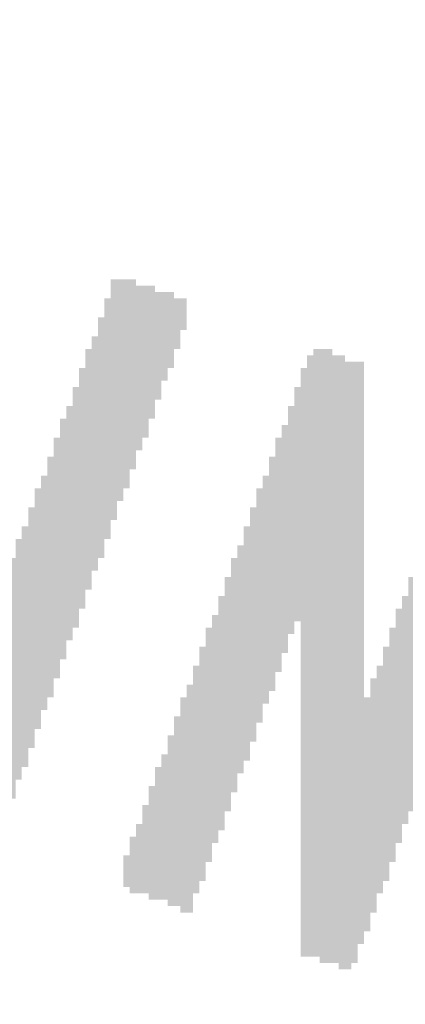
# Model space of a CAD drawing. Header units: millimetres. Extents: x 861 to 1254, y -31 to 249.
# Tile 12 of 41: x 978.09 to 979.95, y 117.63 to 122.37. Entities that reach past the tile are written whole.
import ezdxf

# ---------------------------------------------------------------- set-up
doc = ezdxf.new("R2010")
doc.units = ezdxf.units.MM
doc.header["$LTSCALE"] = 32.67
doc.header["$PDMODE"] = 3
doc.header["$PDSIZE"] = 0.3125
doc.layers.get('0').update_dxf_attribs({"linetype": 'CONTINUOUS'})
doc.layers.get('Defpoints').update_dxf_attribs({"linetype": 'CONTINUOUS'})
doc.layers.add('尺寸標柱線', color=3, linetype='CONTINUOUS', lineweight=15)
doc.styles.get("Standard").update_dxf_attribs({"font": 'times.ttf', "width": 0.8})
doc.dimstyles.new('ISO-25(2)', dxfattribs={"dimtxt": 3, "dimasz": 2.5, "dimexe": 1, "dimexo": 1, "dimgap": 1, "dimtad": 1, "dimlfac": 0.666667, "dimdsep": 46, "dimtxsty": 'Standard', "dimcen": 2.5, "dimclrd": 3, "dimclre": 3, "dimclrt": 2, "dimadec": 0, "dimazin": 2, "dimtfac": 1, "dimtmove": 0, "dimatfit": 3, "dimfxl": 0, "dimarcsym": 0})

# ---------------------------------------------------------------- blocks, each defined once
blk = doc.blocks.new('*D233')
at = {"layer": 'Defpoints', "color": 0}
for p in [(1015.7896, 169.8879), (1015.7896, 157.152), (916.7296, 79.428)]:
    blk.add_point(p, dxfattribs=at)
at = {"layer": '尺寸標柱線', "color": 3, "lineweight": -2}
blk.add_line((1015.7896, 158.152), (1015.7896, 178.5862), dxfattribs=at)
at = {"layer": '尺寸標柱線', "color": 2, "insert": (1013.2593, 174.7371), "char_height": 3, "attachment_point": 5, "rotation": 90}
blk.add_mtext('66.04', dxfattribs=at)
blk = doc.blocks.new('*D234')
at = {"layer": 'Defpoints', "color": 0}
for p in [(1023.362, 169.8575), (1019.5996, 136.197), (916.7296, 79.428)]:
    blk.add_point(p, dxfattribs=at)
at = {"layer": '尺寸標柱線', "color": 3, "lineweight": -2}
for p, q in [((1023.362, 164.8575), (1023.362, 178.4746)), ((1019.5996, 159.8575), (1023.362, 164.8575)), ((1019.5996, 137.197), (1019.5996, 159.8575))]:
    blk.add_line(p, q, dxfattribs=at)
at = {"layer": '尺寸標柱線', "color": 2, "insert": (1020.8317, 174.6661), "char_height": 3, "attachment_point": 5, "rotation": 90}
blk.add_mtext('68.58', dxfattribs=at)
blk = doc.blocks.new('*D244')
at = {"layer": 'Defpoints', "color": 0}
for p in [(1013.0273, 155.628), (1038.2705, 155.628), (916.7296, 79.428)]:
    blk.add_point(p, dxfattribs=at)
at = {"layer": '尺寸標柱線', "color": 3, "linetype": 'ByBlock', "lineweight": -2}
blk.add_line((1014.0273, 155.628), (1045.0983, 155.628), dxfattribs=at)
at = {"layer": '尺寸標柱線', "color": 2, "insert": (1042.1844, 158.1583), "char_height": 3, "attachment_point": 5}
blk.add_mtext('50.8', dxfattribs=at)
blk = doc.blocks.new('*D245')
at = {"layer": 'Defpoints', "color": 0}
for p in [(1012.1896, 125.073), (1036.527, 125.073), (916.7296, 79.428)]:
    blk.add_point(p, dxfattribs=at)
at = {"layer": '尺寸標柱線', "color": 3, "linetype": 'ByBlock', "lineweight": -2}
blk.add_line((1013.1896, 125.073), (1045.0627, 125.073), dxfattribs=at)
at = {"layer": '尺寸標柱線', "color": 2, "insert": (1041.2948, 127.6033), "char_height": 3, "attachment_point": 5}
blk.add_mtext('30.43', dxfattribs=at)
blk = doc.blocks.new('*D247')
at = {"layer": 'Defpoints', "color": 0}
for p in [(1003.6094, 135.933), (1036.3478, 135.933), (916.7296, 79.428)]:
    blk.add_point(p, dxfattribs=at)
at = {"layer": '尺寸標柱線', "color": 3, "linetype": 'ByBlock', "lineweight": -2}
blk.add_line((1004.6094, 135.933), (1045.0202, 135.933), dxfattribs=at)
at = {"layer": '尺寸標柱線', "color": 2, "insert": (1041.184, 138.4632), "char_height": 3, "attachment_point": 5}
blk.add_mtext('37.67', dxfattribs=at)
blk = doc.blocks.new('*D248')
at = {"layer": 'Defpoints', "color": 0}
for p in [(979.2136, 169.8464), (979.2136, 155.628), (916.7296, 79.428)]:
    blk.add_point(p, dxfattribs=at)
at = {"layer": '尺寸標柱線', "color": 3, "linetype": 'ByBlock', "lineweight": -2}
blk.add_line((979.2136, 156.628), (979.2136, 178.6278), dxfattribs=at)
at = {"layer": '尺寸標柱線', "color": 2, "insert": (976.6833, 174.7371), "char_height": 3, "attachment_point": 5, "rotation": 90}
blk.add_mtext('41.66', dxfattribs=at)
blk = doc.blocks.new('*D249')
at = {"layer": 'Defpoints', "color": 0}
for p in [(1010.4797, 169.7301), (1012.1896, 126.1207), (916.7296, 79.428)]:
    blk.add_point(p, dxfattribs=at)
at = {"layer": '尺寸標柱線', "color": 3, "linetype": 'ByBlock', "lineweight": -2}
for p, q in [((1010.4797, 164.7301), (1010.4797, 178.4284)), ((1012.1896, 159.7301), (1010.4797, 164.7301)), ((1012.1896, 127.1207), (1012.1896, 159.7301))]:
    blk.add_line(p, q, dxfattribs=at)
at = {"layer": '尺寸標柱線', "color": 2, "insert": (1007.9494, 174.5793), "char_height": 3, "attachment_point": 5, "rotation": 90}
blk.add_mtext('63.64', dxfattribs=at)
blk = doc.blocks.new('*D276')
at = {"layer": 'Defpoints', "color": 0}
for p in [(993.045, 169.9431), (1003.6094, 135.933), (916.7296, 79.428)]:
    blk.add_point(p, dxfattribs=at)
at = {"layer": '尺寸標柱線', "color": 3, "linetype": 'ByBlock', "lineweight": -2}
for p, q in [((993.045, 164.9431), (993.045, 178.5999)), ((1003.6094, 159.9431), (993.045, 164.9431)), ((1003.6094, 136.933), (1003.6094, 159.9431))]:
    blk.add_line(p, q, dxfattribs=at)
at = {"layer": '尺寸標柱線', "color": 2, "insert": (990.5147, 174.7715), "char_height": 3, "attachment_point": 5, "rotation": 90}
blk.add_mtext('57.92', dxfattribs=at)

msp = doc.modelspace()

# ---------------------------------------------------------------- linework, layer by layer
at = {"color": 5}
for points in [[(977.6438, 121.2618, 0.1524, 0.1524, 0), (978.0401, 121.2618, 0.1524, 0.1524, 0)], [(978.6497, 121.0484, 0.1524, 0.1524, 0), (978.5278, 121.0484, 0.1524, 0.1524, 0)], [(978.5278, 121.018, 0.1524, 0.1524, 0), (978.7411, 121.018, 0.1524, 0.1524, 0)], [(978.8326, 120.9875, 0.1524, 0.1524, 0), (978.5278, 120.9875, 0.1524, 0.1524, 0)], [(978.4973, 120.957, 0.1524, 0.1524, 0), (978.8935, 120.957, 0.1524, 0.1524, 0)], [(978.863, 120.9265, 0.1524, 0.1524, 0), (978.4973, 120.9265, 0.1524, 0.1524, 0)], [(978.4973, 120.896, 0.1524, 0.1524, 0), (978.863, 120.896, 0.1524, 0.1524, 0)], [(978.863, 120.8656, 0.1524, 0.1524, 0), (978.4668, 120.8656, 0.1524, 0.1524, 0)], [(978.4668, 120.8351, 0.1524, 0.1524, 0), (978.8326, 120.8351, 0.1524, 0.1524, 0)], [(978.8326, 120.8046, 0.1524, 0.1524, 0), (978.4668, 120.8046, 0.1524, 0.1524, 0)], [(978.4363, 120.7741, 0.1524, 0.1524, 0), (978.8326, 120.7741, 0.1524, 0.1524, 0)], [(978.8021, 120.7436, 0.1524, 0.1524, 0), (978.4363, 120.7436, 0.1524, 0.1524, 0)], [(978.4058, 120.7132, 0.1524, 0.1524, 0), (978.8021, 120.7132, 0.1524, 0.1524, 0)], [(979.5031, 120.7132, 0.1524, 0.1524, 0), (979.5946, 120.7132, 0.1524, 0.1524, 0)], [(978.7716, 120.6827, 0.1524, 0.1524, 0), (978.4058, 120.6827, 0.1524, 0.1524, 0)], [(978.4058, 120.6522, 0.1524, 0.1524, 0), (978.7716, 120.6522, 0.1524, 0.1524, 0)], [(979.6555, 120.6827, 0.1524, 0.1524, 0), (979.4726, 120.6827, 0.1524, 0.1524, 0)], [(979.4726, 120.6522, 0.1524, 0.1524, 0), (979.747, 120.6522, 0.1524, 0.1524, 0)], [(978.7716, 120.6217, 0.1524, 0.1524, 0), (978.3754, 120.6217, 0.1524, 0.1524, 0)], [(979.747, 120.6217, 0.1524, 0.1524, 0), (979.4422, 120.6217, 0.1524, 0.1524, 0)], [(978.3754, 120.5912, 0.1524, 0.1524, 0), (978.7411, 120.5912, 0.1524, 0.1524, 0)], [(978.7411, 120.5608, 0.1524, 0.1524, 0), (978.3754, 120.5608, 0.1524, 0.1524, 0)], [(979.4422, 120.5912, 0.1524, 0.1524, 0), (979.747, 120.5912, 0.1524, 0.1524, 0)], [(979.747, 120.5608, 0.1524, 0.1524, 0), (979.4422, 120.5608, 0.1524, 0.1524, 0)], [(978.3449, 120.5303, 0.1524, 0.1524, 0), (978.7411, 120.5303, 0.1524, 0.1524, 0)], [(979.747, 120.5303, 0.1524, 0.1524, 0), (979.4117, 120.5303, 0.1524, 0.1524, 0)], [(978.7106, 120.4998, 0.1524, 0.1524, 0), (978.3449, 120.4998, 0.1524, 0.1524, 0)], [(978.3449, 120.4693, 0.1524, 0.1524, 0), (978.7106, 120.4693, 0.1524, 0.1524, 0)], [(979.4117, 120.4998, 0.1524, 0.1524, 0), (979.747, 120.4998, 0.1524, 0.1524, 0)], [(979.747, 120.4693, 0.1524, 0.1524, 0), (979.4117, 120.4693, 0.1524, 0.1524, 0)], [(978.7106, 120.4388, 0.1524, 0.1524, 0), (978.3144, 120.4388, 0.1524, 0.1524, 0)], [(978.3144, 120.4084, 0.1524, 0.1524, 0), (978.6802, 120.4084, 0.1524, 0.1524, 0)], [(979.3812, 120.4388, 0.1524, 0.1524, 0), (979.747, 120.4388, 0.1524, 0.1524, 0)], [(979.747, 120.4084, 0.1524, 0.1524, 0), (979.3812, 120.4084, 0.1524, 0.1524, 0)], [(978.6802, 120.3779, 0.1524, 0.1524, 0), (978.2839, 120.3779, 0.1524, 0.1524, 0)], [(979.3812, 120.3779, 0.1524, 0.1524, 0), (979.747, 120.3779, 0.1524, 0.1524, 0)], [(978.2839, 120.3474, 0.1524, 0.1524, 0), (978.6497, 120.3474, 0.1524, 0.1524, 0)], [(978.6497, 120.3169, 0.1524, 0.1524, 0), (978.2839, 120.3169, 0.1524, 0.1524, 0)], [(979.747, 120.3474, 0.1524, 0.1524, 0), (979.3507, 120.3474, 0.1524, 0.1524, 0)], [(979.3507, 120.3169, 0.1524, 0.1524, 0), (979.747, 120.3169, 0.1524, 0.1524, 0)], [(978.2534, 120.2864, 0.1524, 0.1524, 0), (978.6497, 120.2864, 0.1524, 0.1524, 0)], [(979.747, 120.2864, 0.1524, 0.1524, 0), (979.3202, 120.2864, 0.1524, 0.1524, 0)], [(978.6192, 120.256, 0.1524, 0.1524, 0), (978.2534, 120.256, 0.1524, 0.1524, 0)], [(978.2534, 120.2255, 0.1524, 0.1524, 0), (978.6192, 120.2255, 0.1524, 0.1524, 0)], [(979.3202, 120.256, 0.1524, 0.1524, 0), (979.747, 120.256, 0.1524, 0.1524, 0)], [(979.747, 120.2255, 0.1524, 0.1524, 0), (979.3202, 120.2255, 0.1524, 0.1524, 0)], [(978.6192, 120.195, 0.1524, 0.1524, 0), (978.223, 120.195, 0.1524, 0.1524, 0)], [(979.2898, 120.195, 0.1524, 0.1524, 0), (979.747, 120.195, 0.1524, 0.1524, 0)], [(978.223, 120.1645, 0.1524, 0.1524, 0), (978.5887, 120.1645, 0.1524, 0.1524, 0)], [(978.5887, 120.134, 0.1524, 0.1524, 0), (978.223, 120.134, 0.1524, 0.1524, 0)], [(979.747, 120.1645, 0.1524, 0.1524, 0), (979.2898, 120.1645, 0.1524, 0.1524, 0)], [(979.2898, 120.134, 0.1524, 0.1524, 0), (979.747, 120.134, 0.1524, 0.1524, 0)], [(978.1925, 120.1036, 0.1524, 0.1524, 0), (978.5582, 120.1036, 0.1524, 0.1524, 0)], [(979.747, 120.1036, 0.1524, 0.1524, 0), (979.2593, 120.1036, 0.1524, 0.1524, 0)], [(978.162, 120.0426, 0.1524, 0.1524, 0), (978.5582, 120.0426, 0.1524, 0.1524, 0)], [(978.5582, 120.0731, 0.1524, 0.1524, 0), (978.1925, 120.0731, 0.1524, 0.1524, 0)], [(979.747, 120.0426, 0.1524, 0.1524, 0), (979.2288, 120.0426, 0.1524, 0.1524, 0)], [(979.2593, 120.0731, 0.1524, 0.1524, 0), (979.747, 120.0731, 0.1524, 0.1524, 0)], [(978.5278, 120.0121, 0.1524, 0.1524, 0), (978.162, 120.0121, 0.1524, 0.1524, 0)], [(978.162, 119.9816, 0.1524, 0.1524, 0), (978.5278, 119.9816, 0.1524, 0.1524, 0)], [(979.2288, 120.0121, 0.1524, 0.1524, 0), (979.747, 120.0121, 0.1524, 0.1524, 0)], [(979.747, 119.9816, 0.1524, 0.1524, 0), (979.2288, 119.9816, 0.1524, 0.1524, 0)], [(978.5278, 119.9512, 0.1524, 0.1524, 0), (978.1315, 119.9512, 0.1524, 0.1524, 0)], [(979.1983, 119.9512, 0.1524, 0.1524, 0), (979.747, 119.9512, 0.1524, 0.1524, 0)], [(978.1315, 119.9207, 0.1524, 0.1524, 0), (978.4973, 119.9207, 0.1524, 0.1524, 0)], [(978.4973, 119.8902, 0.1524, 0.1524, 0), (978.1315, 119.8902, 0.1524, 0.1524, 0)], [(979.747, 119.9207, 0.1524, 0.1524, 0), (979.1983, 119.9207, 0.1524, 0.1524, 0)], [(979.1983, 119.8902, 0.1524, 0.1524, 0), (979.747, 119.8902, 0.1524, 0.1524, 0)], [(978.101, 119.8597, 0.1524, 0.1524, 0), (978.4973, 119.8597, 0.1524, 0.1524, 0)], [(979.747, 119.8597, 0.1524, 0.1524, 0), (979.1678, 119.8597, 0.1524, 0.1524, 0)], [(978.0706, 119.7988, 0.1524, 0.1524, 0), (978.4668, 119.7988, 0.1524, 0.1524, 0)], [(978.4668, 119.8292, 0.1524, 0.1524, 0), (978.101, 119.8292, 0.1524, 0.1524, 0)], [(979.1678, 119.8292, 0.1524, 0.1524, 0), (979.747, 119.8292, 0.1524, 0.1524, 0)], [(979.747, 119.7988, 0.1524, 0.1524, 0), (979.1678, 119.7988, 0.1524, 0.1524, 0)], [(978.4363, 119.7683, 0.1524, 0.1524, 0), (978.0706, 119.7683, 0.1524, 0.1524, 0)], [(979.1374, 119.7683, 0.1524, 0.1524, 0), (979.747, 119.7683, 0.1524, 0.1524, 0)], [(978.4363, 119.7073, 0.1524, 0.1524, 0), (978.0401, 119.7073, 0.1524, 0.1524, 0)], [(978.0706, 119.7378, 0.1524, 0.1524, 0), (978.4363, 119.7378, 0.1524, 0.1524, 0)], [(979.1069, 119.7073, 0.1524, 0.1524, 0), (979.747, 119.7073, 0.1524, 0.1524, 0)], [(979.747, 119.7378, 0.1524, 0.1524, 0), (979.1374, 119.7378, 0.1524, 0.1524, 0)], [(979.9908, 119.7073, 0.1524, 0.1524, 0), (980.3566, 119.7073, 0.1524, 0.1524, 0)], [(978.0401, 119.6768, 0.1524, 0.1524, 0), (978.4058, 119.6768, 0.1524, 0.1524, 0)], [(979.747, 119.6768, 0.1524, 0.1524, 0), (979.1069, 119.6768, 0.1524, 0.1524, 0)], [(980.3566, 119.6768, 0.1524, 0.1524, 0), (979.9908, 119.6768, 0.1524, 0.1524, 0)], [(978.0096, 119.6159, 0.1524, 0.1524, 0), (978.4058, 119.6159, 0.1524, 0.1524, 0)], [(978.4058, 119.6464, 0.1524, 0.1524, 0), (978.0401, 119.6464, 0.1524, 0.1524, 0)], [(979.747, 119.6159, 0.1524, 0.1524, 0), (979.0764, 119.6159, 0.1524, 0.1524, 0)], [(979.1069, 119.6464, 0.1524, 0.1524, 0), (979.747, 119.6464, 0.1524, 0.1524, 0)], [(980.3261, 119.6159, 0.1524, 0.1524, 0), (979.9603, 119.6159, 0.1524, 0.1524, 0)], [(979.9908, 119.6464, 0.1524, 0.1524, 0), (980.3566, 119.6464, 0.1524, 0.1524, 0)], [(978.3754, 119.5854, 0.1524, 0.1524, 0), (978.0096, 119.5854, 0.1524, 0.1524, 0)], [(978.0096, 119.5549, 0.1524, 0.1524, 0), (978.3754, 119.5549, 0.1524, 0.1524, 0)], [(979.0764, 119.5854, 0.1524, 0.1524, 0), (979.747, 119.5854, 0.1524, 0.1524, 0)], [(979.747, 119.5549, 0.1524, 0.1524, 0), (979.0764, 119.5549, 0.1524, 0.1524, 0)], [(979.9603, 119.5854, 0.1524, 0.1524, 0), (980.3261, 119.5854, 0.1524, 0.1524, 0)], [(980.2956, 119.5549, 0.1524, 0.1524, 0), (979.9603, 119.5549, 0.1524, 0.1524, 0)], [(978.3754, 119.5244, 0.1524, 0.1524, 0), (977.9791, 119.5244, 0.1524, 0.1524, 0)], [(979.0459, 119.5244, 0.1524, 0.1524, 0), (979.4117, 119.5244, 0.1524, 0.1524, 0)], [(979.4422, 119.5244, 0.1524, 0.1524, 0), (979.747, 119.5244, 0.1524, 0.1524, 0)], [(979.9298, 119.5244, 0.1524, 0.1524, 0), (980.2956, 119.5244, 0.1524, 0.1524, 0)], [(978.3449, 119.4635, 0.1524, 0.1524, 0), (977.9486, 119.4635, 0.1524, 0.1524, 0)], [(977.9791, 119.494, 0.1524, 0.1524, 0), (978.3449, 119.494, 0.1524, 0.1524, 0)], [(979.4117, 119.494, 0.1524, 0.1524, 0), (979.0459, 119.494, 0.1524, 0.1524, 0)], [(979.0459, 119.4635, 0.1524, 0.1524, 0), (979.3812, 119.4635, 0.1524, 0.1524, 0)], [(979.747, 119.494, 0.1524, 0.1524, 0), (979.4422, 119.494, 0.1524, 0.1524, 0)], [(979.4422, 119.4635, 0.1524, 0.1524, 0), (979.747, 119.4635, 0.1524, 0.1524, 0)], [(979.8994, 119.4635, 0.1524, 0.1524, 0), (980.2651, 119.4635, 0.1524, 0.1524, 0)], [(980.2956, 119.494, 0.1524, 0.1524, 0), (979.9298, 119.494, 0.1524, 0.1524, 0)], [(977.9486, 119.433, 0.1524, 0.1524, 0), (978.3144, 119.433, 0.1524, 0.1524, 0)], [(979.3812, 119.433, 0.1524, 0.1524, 0), (979.0154, 119.433, 0.1524, 0.1524, 0)], [(979.747, 119.433, 0.1524, 0.1524, 0), (979.4422, 119.433, 0.1524, 0.1524, 0)], [(980.2651, 119.433, 0.1524, 0.1524, 0), (979.8994, 119.433, 0.1524, 0.1524, 0)], [(977.9182, 119.372, 0.1524, 0.1524, 0), (978.3144, 119.372, 0.1524, 0.1524, 0)], [(978.3144, 119.4025, 0.1524, 0.1524, 0), (977.9486, 119.4025, 0.1524, 0.1524, 0)], [(979.3507, 119.372, 0.1524, 0.1524, 0), (978.985, 119.372, 0.1524, 0.1524, 0)], [(979.0154, 119.4025, 0.1524, 0.1524, 0), (979.3812, 119.4025, 0.1524, 0.1524, 0)], [(979.4422, 119.4025, 0.1524, 0.1524, 0), (979.747, 119.4025, 0.1524, 0.1524, 0)], [(979.747, 119.372, 0.1524, 0.1524, 0), (979.4422, 119.372, 0.1524, 0.1524, 0)], [(980.2346, 119.372, 0.1524, 0.1524, 0), (979.8689, 119.372, 0.1524, 0.1524, 0)], [(979.8994, 119.4025, 0.1524, 0.1524, 0), (980.2651, 119.4025, 0.1524, 0.1524, 0)], [(978.2839, 119.3416, 0.1524, 0.1524, 0), (977.9182, 119.3416, 0.1524, 0.1524, 0)], [(978.985, 119.3416, 0.1524, 0.1524, 0), (979.3507, 119.3416, 0.1524, 0.1524, 0)], [(979.4422, 119.3416, 0.1524, 0.1524, 0), (979.747, 119.3416, 0.1524, 0.1524, 0)], [(979.8689, 119.3416, 0.1524, 0.1524, 0), (980.2346, 119.3416, 0.1524, 0.1524, 0)], [(978.2839, 119.2806, 0.1524, 0.1524, 0), (977.8877, 119.2806, 0.1524, 0.1524, 0)], [(977.9182, 119.3111, 0.1524, 0.1524, 0), (978.2839, 119.3111, 0.1524, 0.1524, 0)], [(978.9545, 119.2806, 0.1524, 0.1524, 0), (979.3202, 119.2806, 0.1524, 0.1524, 0)], [(979.3507, 119.3111, 0.1524, 0.1524, 0), (978.985, 119.3111, 0.1524, 0.1524, 0)], [(979.747, 119.3111, 0.1524, 0.1524, 0), (979.4422, 119.3111, 0.1524, 0.1524, 0)], [(979.4422, 119.2806, 0.1524, 0.1524, 0), (979.747, 119.2806, 0.1524, 0.1524, 0)], [(979.8384, 119.2806, 0.1524, 0.1524, 0), (980.2042, 119.2806, 0.1524, 0.1524, 0)], [(980.2346, 119.3111, 0.1524, 0.1524, 0), (979.8689, 119.3111, 0.1524, 0.1524, 0)], [(977.8877, 119.2501, 0.1524, 0.1524, 0), (978.2534, 119.2501, 0.1524, 0.1524, 0)], [(979.3202, 119.2501, 0.1524, 0.1524, 0), (978.9545, 119.2501, 0.1524, 0.1524, 0)], [(979.747, 119.2501, 0.1524, 0.1524, 0), (979.4422, 119.2501, 0.1524, 0.1524, 0)], [(980.2042, 119.2501, 0.1524, 0.1524, 0), (979.8384, 119.2501, 0.1524, 0.1524, 0)], [(977.8572, 119.1892, 0.1524, 0.1524, 0), (978.2534, 119.1892, 0.1524, 0.1524, 0)], [(978.2534, 119.2196, 0.1524, 0.1524, 0), (977.8877, 119.2196, 0.1524, 0.1524, 0)], [(979.2898, 119.1892, 0.1524, 0.1524, 0), (978.924, 119.1892, 0.1524, 0.1524, 0)], [(978.9545, 119.2196, 0.1524, 0.1524, 0), (979.3202, 119.2196, 0.1524, 0.1524, 0)], [(979.4422, 119.2196, 0.1524, 0.1524, 0), (979.747, 119.2196, 0.1524, 0.1524, 0)], [(979.747, 119.1892, 0.1524, 0.1524, 0), (979.4422, 119.1892, 0.1524, 0.1524, 0)], [(980.1737, 119.1892, 0.1524, 0.1524, 0), (979.8079, 119.1892, 0.1524, 0.1524, 0)], [(979.8384, 119.2196, 0.1524, 0.1524, 0), (980.1737, 119.2196, 0.1524, 0.1524, 0)], [(977.8267, 119.1282, 0.1524, 0.1524, 0), (978.223, 119.1282, 0.1524, 0.1524, 0)], [(978.223, 119.1587, 0.1524, 0.1524, 0), (977.8572, 119.1587, 0.1524, 0.1524, 0)], [(978.924, 119.1587, 0.1524, 0.1524, 0), (979.2898, 119.1587, 0.1524, 0.1524, 0)], [(979.2593, 119.1282, 0.1524, 0.1524, 0), (978.924, 119.1282, 0.1524, 0.1524, 0)], [(979.4422, 119.1587, 0.1524, 0.1524, 0), (979.747, 119.1587, 0.1524, 0.1524, 0)], [(979.747, 119.1282, 0.1524, 0.1524, 0), (979.4422, 119.1282, 0.1524, 0.1524, 0)], [(980.1432, 119.1282, 0.1524, 0.1524, 0), (979.7774, 119.1282, 0.1524, 0.1524, 0)], [(979.8079, 119.1587, 0.1524, 0.1524, 0), (980.1737, 119.1587, 0.1524, 0.1524, 0)], [(978.1925, 119.0977, 0.1524, 0.1524, 0), (977.8267, 119.0977, 0.1524, 0.1524, 0)], [(978.8935, 119.0977, 0.1524, 0.1524, 0), (979.2593, 119.0977, 0.1524, 0.1524, 0)], [(979.4422, 119.0977, 0.1524, 0.1524, 0), (979.747, 119.0977, 0.1524, 0.1524, 0)], [(979.7774, 119.0977, 0.1524, 0.1524, 0), (980.1432, 119.0977, 0.1524, 0.1524, 0)], [(978.1925, 119.0368, 0.1524, 0.1524, 0), (977.7962, 119.0368, 0.1524, 0.1524, 0)], [(977.8267, 119.0672, 0.1524, 0.1524, 0), (978.1925, 119.0672, 0.1524, 0.1524, 0)], [(978.863, 119.0368, 0.1524, 0.1524, 0), (979.2288, 119.0368, 0.1524, 0.1524, 0)], [(979.2593, 119.0672, 0.1524, 0.1524, 0), (978.8935, 119.0672, 0.1524, 0.1524, 0)], [(979.747, 119.0672, 0.1524, 0.1524, 0), (979.4422, 119.0672, 0.1524, 0.1524, 0)], [(979.4422, 119.0368, 0.1524, 0.1524, 0), (980.1127, 119.0368, 0.1524, 0.1524, 0)], [(980.1432, 119.0672, 0.1524, 0.1524, 0), (979.7774, 119.0672, 0.1524, 0.1524, 0)], [(977.7962, 119.0063, 0.1524, 0.1524, 0), (978.162, 119.0063, 0.1524, 0.1524, 0)], [(979.2288, 119.0063, 0.1524, 0.1524, 0), (978.863, 119.0063, 0.1524, 0.1524, 0)], [(980.1127, 119.0063, 0.1524, 0.1524, 0), (979.4422, 119.0063, 0.1524, 0.1524, 0)], [(977.7658, 118.9453, 0.1524, 0.1524, 0), (978.162, 118.9453, 0.1524, 0.1524, 0)], [(978.162, 118.9758, 0.1524, 0.1524, 0), (977.7962, 118.9758, 0.1524, 0.1524, 0)], [(979.1983, 118.9453, 0.1524, 0.1524, 0), (978.8326, 118.9453, 0.1524, 0.1524, 0)], [(978.863, 118.9758, 0.1524, 0.1524, 0), (979.2288, 118.9758, 0.1524, 0.1524, 0)], [(979.4422, 118.9758, 0.1524, 0.1524, 0), (980.1127, 118.9758, 0.1524, 0.1524, 0)], [(980.0822, 118.9453, 0.1524, 0.1524, 0), (979.4422, 118.9453, 0.1524, 0.1524, 0)], [(978.1315, 118.9148, 0.1524, 0.1524, 0), (977.7658, 118.9148, 0.1524, 0.1524, 0)], [(978.8326, 118.9148, 0.1524, 0.1524, 0), (979.1983, 118.9148, 0.1524, 0.1524, 0)], [(979.4422, 118.9148, 0.1524, 0.1524, 0), (980.0822, 118.9148, 0.1524, 0.1524, 0)], [(978.1315, 118.8539, 0.1524, 0.1524, 0), (977.7353, 118.8539, 0.1524, 0.1524, 0)], [(977.7658, 118.8844, 0.1524, 0.1524, 0), (978.1315, 118.8844, 0.1524, 0.1524, 0)], [(978.8021, 118.8539, 0.1524, 0.1524, 0), (979.1678, 118.8539, 0.1524, 0.1524, 0)], [(979.1983, 118.8844, 0.1524, 0.1524, 0), (978.8326, 118.8844, 0.1524, 0.1524, 0)], [(980.0518, 118.8844, 0.1524, 0.1524, 0), (979.4422, 118.8844, 0.1524, 0.1524, 0)], [(979.4422, 118.8539, 0.1524, 0.1524, 0), (980.0518, 118.8539, 0.1524, 0.1524, 0)], [(977.7353, 118.8234, 0.1524, 0.1524, 0), (978.101, 118.8234, 0.1524, 0.1524, 0)], [(979.1678, 118.8234, 0.1524, 0.1524, 0), (978.8021, 118.8234, 0.1524, 0.1524, 0)], [(980.0518, 118.8234, 0.1524, 0.1524, 0), (979.4422, 118.8234, 0.1524, 0.1524, 0)], [(978.101, 118.7929, 0.1524, 0.1524, 0), (977.7048, 118.7929, 0.1524, 0.1524, 0)], [(977.7048, 118.7624, 0.1524, 0.1524, 0), (978.0706, 118.7624, 0.1524, 0.1524, 0)], [(979.1374, 118.7624, 0.1524, 0.1524, 0), (978.7716, 118.7624, 0.1524, 0.1524, 0)], [(978.8021, 118.7929, 0.1524, 0.1524, 0), (979.1374, 118.7929, 0.1524, 0.1524, 0)], [(979.4422, 118.7929, 0.1524, 0.1524, 0), (980.0213, 118.7929, 0.1524, 0.1524, 0)], [(980.0213, 118.7624, 0.1524, 0.1524, 0), (979.4422, 118.7624, 0.1524, 0.1524, 0)], [(977.6743, 118.7015, 0.1524, 0.1524, 0), (978.0706, 118.7015, 0.1524, 0.1524, 0)], [(978.0706, 118.732, 0.1524, 0.1524, 0), (977.7048, 118.732, 0.1524, 0.1524, 0)], [(979.1069, 118.7015, 0.1524, 0.1524, 0), (978.7411, 118.7015, 0.1524, 0.1524, 0)], [(978.7716, 118.732, 0.1524, 0.1524, 0), (979.1374, 118.732, 0.1524, 0.1524, 0)], [(979.4422, 118.732, 0.1524, 0.1524, 0), (980.0213, 118.732, 0.1524, 0.1524, 0)], [(979.9908, 118.7015, 0.1524, 0.1524, 0), (979.4422, 118.7015, 0.1524, 0.1524, 0)], [(977.6743, 118.671, 0.1524, 0.1524, 0), (978.0401, 118.671, 0.1524, 0.1524, 0)], [(978.7411, 118.671, 0.1524, 0.1524, 0), (979.1069, 118.671, 0.1524, 0.1524, 0)], [(979.4422, 118.671, 0.1524, 0.1524, 0), (979.9908, 118.671, 0.1524, 0.1524, 0)], [(977.6438, 118.61, 0.1524, 0.1524, 0), (978.0401, 118.61, 0.1524, 0.1524, 0)], [(978.0401, 118.6405, 0.1524, 0.1524, 0), (977.6743, 118.6405, 0.1524, 0.1524, 0)], [(978.7106, 118.61, 0.1524, 0.1524, 0), (979.0764, 118.61, 0.1524, 0.1524, 0)], [(979.1069, 118.6405, 0.1524, 0.1524, 0), (978.7411, 118.6405, 0.1524, 0.1524, 0)], [(979.9908, 118.6405, 0.1524, 0.1524, 0), (979.4422, 118.6405, 0.1524, 0.1524, 0)], [(979.4422, 118.61, 0.1524, 0.1524, 0), (979.9603, 118.61, 0.1524, 0.1524, 0)], [(979.0764, 118.5796, 0.1524, 0.1524, 0), (978.7106, 118.5796, 0.1524, 0.1524, 0)], [(979.9603, 118.5796, 0.1524, 0.1524, 0), (979.4422, 118.5796, 0.1524, 0.1524, 0)], [(979.0459, 118.5186, 0.1524, 0.1524, 0), (978.6802, 118.5186, 0.1524, 0.1524, 0)], [(978.7106, 118.5491, 0.1524, 0.1524, 0), (979.0764, 118.5491, 0.1524, 0.1524, 0)], [(979.4422, 118.5491, 0.1524, 0.1524, 0), (979.9298, 118.5491, 0.1524, 0.1524, 0)], [(979.9298, 118.5186, 0.1524, 0.1524, 0), (979.4422, 118.5186, 0.1524, 0.1524, 0)], [(978.6802, 118.4881, 0.1524, 0.1524, 0), (979.0459, 118.4881, 0.1524, 0.1524, 0)], [(979.4422, 118.4881, 0.1524, 0.1524, 0), (979.9298, 118.4881, 0.1524, 0.1524, 0)], [(978.6497, 118.4272, 0.1524, 0.1524, 0), (979.0154, 118.4272, 0.1524, 0.1524, 0)], [(979.0154, 118.4576, 0.1524, 0.1524, 0), (978.6802, 118.4576, 0.1524, 0.1524, 0)], [(979.8994, 118.4576, 0.1524, 0.1524, 0), (979.4422, 118.4576, 0.1524, 0.1524, 0)], [(979.4422, 118.4272, 0.1524, 0.1524, 0), (979.8994, 118.4272, 0.1524, 0.1524, 0)], [(979.0154, 118.3967, 0.1524, 0.1524, 0), (978.6497, 118.3967, 0.1524, 0.1524, 0)], [(979.8994, 118.3967, 0.1524, 0.1524, 0), (979.4422, 118.3967, 0.1524, 0.1524, 0)], [(978.6192, 118.3662, 0.1524, 0.1524, 0), (978.985, 118.3662, 0.1524, 0.1524, 0)], [(978.985, 118.3357, 0.1524, 0.1524, 0), (978.6192, 118.3357, 0.1524, 0.1524, 0)], [(979.4422, 118.3662, 0.1524, 0.1524, 0), (979.8689, 118.3662, 0.1524, 0.1524, 0)], [(979.4422, 118.3357, 0.1524, 0.1524, 0), (979.8689, 118.3357, 0.1524, 0.1524, 0)], [(978.9545, 118.2748, 0.1524, 0.1524, 0), (978.5887, 118.2748, 0.1524, 0.1524, 0)], [(978.6192, 118.3052, 0.1524, 0.1524, 0), (978.985, 118.3052, 0.1524, 0.1524, 0)], [(979.8689, 118.3052, 0.1524, 0.1524, 0), (979.4422, 118.3052, 0.1524, 0.1524, 0)], [(979.4422, 118.2748, 0.1524, 0.1524, 0), (979.8384, 118.2748, 0.1524, 0.1524, 0)], [(978.6192, 118.2443, 0.1524, 0.1524, 0), (978.9545, 118.2443, 0.1524, 0.1524, 0)], [(979.8384, 118.2443, 0.1524, 0.1524, 0), (979.4422, 118.2443, 0.1524, 0.1524, 0)], [(978.924, 118.2138, 0.1524, 0.1524, 0), (978.7106, 118.2138, 0.1524, 0.1524, 0)], [(978.8021, 118.1833, 0.1524, 0.1524, 0), (978.924, 118.1833, 0.1524, 0.1524, 0)], [(979.4422, 118.2138, 0.1524, 0.1524, 0), (979.8079, 118.2138, 0.1524, 0.1524, 0)], [(979.8079, 118.1833, 0.1524, 0.1524, 0), (979.4422, 118.1833, 0.1524, 0.1524, 0)], [(978.924, 118.1528, 0.1524, 0.1524, 0), (978.863, 118.1528, 0.1524, 0.1524, 0)], [(979.4422, 118.1528, 0.1524, 0.1524, 0), (979.8079, 118.1528, 0.1524, 0.1524, 0)], [(979.7774, 118.1224, 0.1524, 0.1524, 0), (979.4422, 118.1224, 0.1524, 0.1524, 0)], [(979.4422, 118.0919, 0.1524, 0.1524, 0), (979.7774, 118.0919, 0.1524, 0.1524, 0)], [(979.7774, 118.0614, 0.1524, 0.1524, 0), (979.4422, 118.0614, 0.1524, 0.1524, 0)], [(979.4422, 118.0309, 0.1524, 0.1524, 0), (979.747, 118.0309, 0.1524, 0.1524, 0)], [(979.747, 118.0004, 0.1524, 0.1524, 0), (979.4422, 118.0004, 0.1524, 0.1524, 0)], [(979.4422, 117.97, 0.1524, 0.1524, 0), (979.7165, 117.97, 0.1524, 0.1524, 0)], [(979.7165, 117.9395, 0.1524, 0.1524, 0), (979.4422, 117.9395, 0.1524, 0.1524, 0)], [(979.5336, 117.909, 0.1524, 0.1524, 0), (979.7165, 117.909, 0.1524, 0.1524, 0)], [(979.686, 117.8785, 0.1524, 0.1524, 0), (979.625, 117.8785, 0.1524, 0.1524, 0)]]:
    msp.add_lwpolyline(points, format="xyseb", dxfattribs=at)

# ---------------------------------------------------------------- dimensions: what is measured, and where the dimension line sits
at = {"layer": '尺寸標柱線'}
for feature_location, offset, dtype, picture, middle in [((1003.6094, 135.933), (-10.5644, 34.0101), 1, '*D276', (990.5147, 174.7715)), ((979.2136, 155.628), (0, 14.2184), 1, '*D248', (976.6833, 174.7371)), ((1012.1896, 126.1207), (-1.7098, 43.6094), 1, '*D249', (1007.9494, 174.5793)), ((1013.0273, 155.628), (25.2432, 0), 0, '*D244', (1042.1844, 158.1583)), ((1003.6094, 135.933), (32.7384, 0), 0, '*D247', (1041.184, 138.4632)), ((1012.1896, 125.073), (24.3374, 0), 0, '*D245', (1041.2948, 127.6033))]:
    dim = msp.add_ordinate_dim(feature_location=feature_location, offset=offset, dtype=dtype, origin=(916.7296, 79.428), dimstyle='ISO-25(2)', override={"dimarcsym": 1}, dxfattribs=at)
    dim.commit()
    dim.dimension.update_dxf_attribs({"geometry": picture, "text_midpoint": middle})
for feature_location, offset, picture, middle in [((1015.7896, 157.152), (0, 12.7359), '*D233', (1013.2593, 174.7371)), ((1019.5996, 136.197), (3.7624, 33.6606), '*D234', (1020.8317, 174.6661))]:
    dim = msp.add_ordinate_dim(feature_location=feature_location, offset=offset, dtype=1, origin=(916.7296, 79.428), dimstyle='ISO-25(2)', dxfattribs=at)
    dim.commit()
    dim.dimension.update_dxf_attribs({"geometry": picture, "text_midpoint": middle})

doc.saveas('drawing.dxf')
